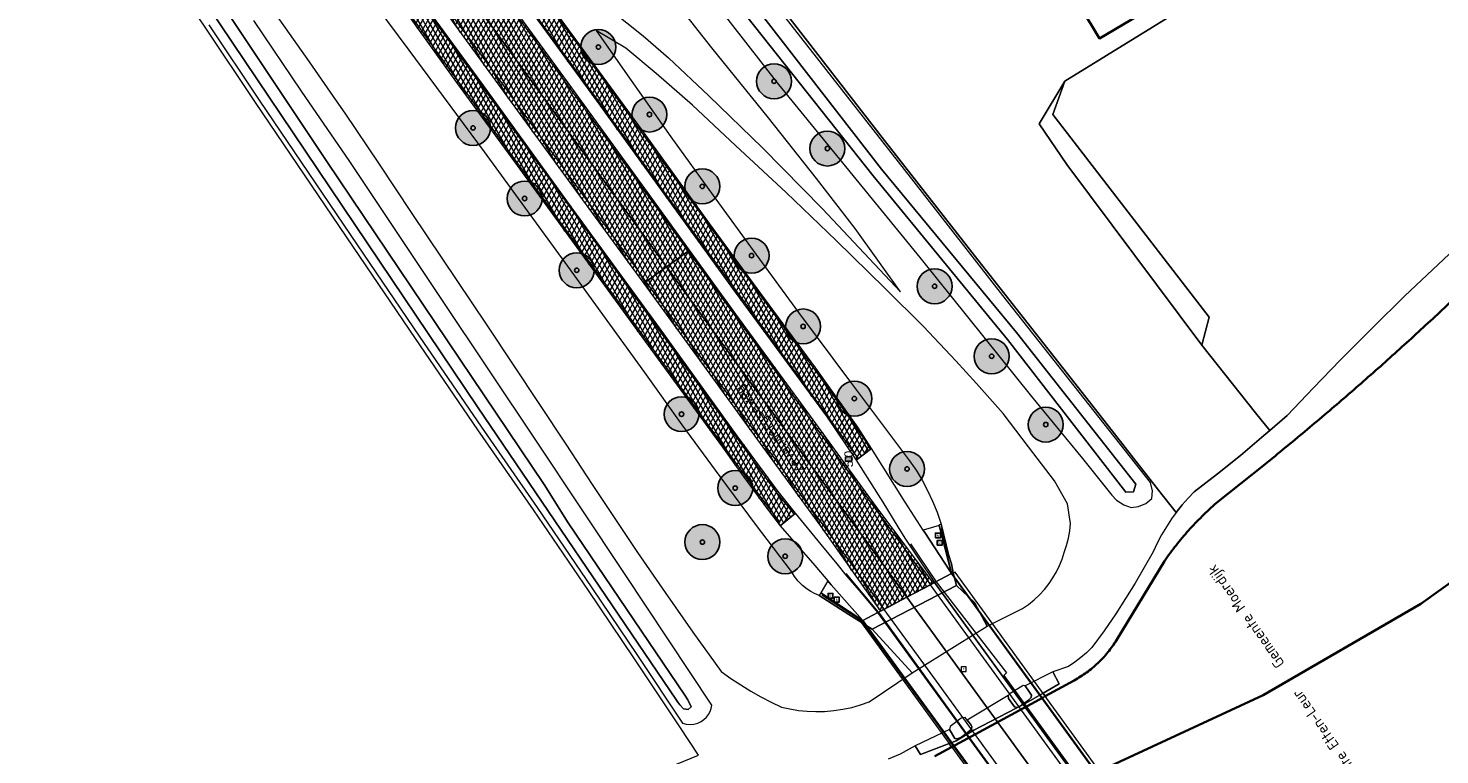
# Model space of a CAD drawing. Header units: metres. Extents: x 101608 to 104514, y 400798 to 405846.
# Tile 77 of 112: x 102710 to 102871, y 404317 to 404400. Entities that reach past the tile are written whole.
import ezdxf
from ezdxf.enums import TextEntityAlignment as Align

# ---------------------------------------------------------------- set-up
doc = ezdxf.new("R2010")
doc.units = ezdxf.units.M
for name, color, linetype, lineweight in [('B-WE-GK-BESCHOEIING-G', 130, 'GK-BESCHOEIING', 35), ('B-WE-GR-BOOM-A', 63, 'Continuous', 25), ('B-WE-GR-BOOM-S', 90, 'Continuous', 25), ('B-WE-GR-BOUWLAND-GV', 80, 'Continuous', 13), ('B-WE-GR-GRAS-GV', 60, 'Continuous', 13), ('B-WE-GR-HOUTWAL-GV', 40, 'Continuous', 13), ('B-WE-GW-TALUD_KRUIN-G', 90, 'Continuous', 18), ('B-WE-IE-MEUBILAIR_WEGMEUBILAIR-G', 7, 'Continuous', 18), ('B-WE-IE-MEUBILAIR_WEGMEUBILAIR_PAAL-S', 7, 'Continuous', 25), ('B-WE-IE-TERREINAFSCHEIDING_KUNSTMATIG_HEKWERK-G', 20, 'IE-TERREINAFSCHEIDING-KUNSTMATIG', 18), ('B-WE-KW-KUNSTWERK_DEK-GV', 170, 'Continuous', 18), ('B-WE-KW-KUNSTWERK_LANDHOOFD-GV', 170, 'Continuous', 18), ('B-WE-KW-KUNSTWERK_PIJLER-GV', 170, 'Continuous', 18), ('B-WE-OG-BEBOUWING-GV', 7, 'Continuous', 35), ('B-WE-OG-TERREIN_ERF-GV', 7, 'Continuous', 18), ('B-WE-OG-TOPOGRAFIE-T18', 7, 'Continuous', 18), ('B-WE-OG-TOPOGRAFIE_GG-T18', 7, 'Continuous', 18), ('B-WE-OG-WATER-GV', 130, 'Continuous', 18), ('B-WE-OG-WATER_SLOOT-GV', 120, 'Continuous', 18), ('B-WE-RI-GWA_KOLK-S', 30, 'Continuous', 25), ('B-WE-RI-GWA_RIOOLPUT-S', 30, 'Continuous', 25), ('B-WE-VH-GESLOTENVERHARDING_ASFALT-A-500', 12, 'Continuous', 18), ('B-WE-VH-KANTVERHARDING-G', 60, 'Continuous', 18), ('B-WE-VH-VERHARDING_ASFALT-GV', 252, 'Continuous', 18), ('B-WE-VH-VERHARDING_BETON-GV', 252, 'Continuous', 18), ('B-WE-VH-VERHARDING_BETONSTRAATSTEEN-GV', 252, 'Continuous', 18), ('B-WE-VH-VERHARDING_STRAATBAKSTEEN-GV', 252, 'Continuous', 18), ('B-WE-VH-VERHARDING_TEGEL-GV', 252, 'Continuous', 18), ('B-WE-VW-MARKERING_PICTOGRAM-G', 7, 'Continuous', 18), ('N-WE-KG-GRENS_GEMEENTE-G', 150, 'KG-GEMEENTE', 35)]:
    doc.layers.add(name, color=color, linetype=linetype, lineweight=lineweight)
doc.layers.add('Label_Puntobject', color=255, linetype='Continuous')
doc.styles.add('NLCS-ISO', font='NLCS-ISO.ttf')
doc.styles.add('NLCS-ISO-ANNOTATIVE-T25', font='NLCS-ISO.ttf', dxfattribs={"height": 2.5})
doc.linetypes.add('GK-BESCHOEIING', pattern='A,30,-5,[1,NLCS.SHX,S=1,R=0,X=0,Y=0],-5', length=40)
doc.linetypes.add('IE-TERREINAFSCHEIDING-KUNSTMATIG', pattern='A,4,[82,NLCS.SHX,S=0.75,R=90,X=0,Y=0],4,-2', length=10)
doc.linetypes.add('KG-GEMEENTE', pattern='A,1,-2.25,[5,NLCS.SHX,S=1,R=0,X=0,Y=0],-2.25', length=5.5)
pattern_1 = [(60, (0, 0), (-0.4330127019, 0.25), []), (120, (0, 0), (-0.4330127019, -0.25), [])]

# ---------------------------------------------------------------- blocks, each defined once
blk = doc.blocks.new('SIE-WEG_PAAL_HECTOMETERPAAL-SO')
at = {"color": 0, "linetype": 'ByBlock', "lineweight": -2}
blk.add_lwpolyline([(-1.44375, -0.94375), (1.44375, -0.94375), (1.44375, 0.94375), (-1.44375, 0.94375)], close=True, dxfattribs=at)
at = {"color": 0, "linetype": 'ByBlock', "lineweight": -2, "style": 'NLCS-ISO'}
blk.add_text('hm', height=1.5, dxfattribs=at).set_placement((0, 0), align=Align.MIDDLE_CENTER)
at = {"style": 'NLCS-ISO'}
blk.add_attdef('WAARDE', (2.13125, -1.69375), '', height=1.5, dxfattribs=at)
blk = doc.blocks.new('SRI-PUT_INSPECTIEPUT_RIOOLPUT-SO')
at = {"color": 0, "linetype": 'ByBlock', "lineweight": 18}
blk.add_lwpolyline([(-1.12, -1.12), (1.12, -1.12), (1.12, 1.12), (-1.12, 1.12)], close=True, dxfattribs=at)
at = {"color": 0, "linetype": 'ByBlock', "lineweight": 18, "style": 'NLCS-ISO'}
blk.add_text('r', height=1.5, dxfattribs=at).set_placement((0, 0.28), align=Align.MIDDLE_CENTER)
blk = doc.blocks.new('SRI-KOLK-SO')
at = {"color": 0, "linetype": 'ByBlock', "lineweight": -2}
blk.add_lwpolyline([(-1.125, -1.125), (1.125, -1.125), (1.125, 1.125), (-1.125, 1.125)], close=True, dxfattribs=at)
at = {"color": 0, "linetype": 'ByBlock', "lineweight": -2, "style": 'NLCS-ISO'}
blk.add_text('k', height=1.5, dxfattribs=at).set_placement((0, 0), align=Align.MIDDLE_CENTER)
blk = doc.blocks.new('SGR-BOOM_01-SO')
at = {"layer": 'B-WE-GR-BOOM-A'}
h = blk.add_hatch(color=256, dxfattribs=at)
h.dxf.hatch_style = 1
edge = h.paths.add_edge_path()
edge.add_arc((0, 0), 2, 0, 360)
at = {"color": 0, "linetype": 'ByBlock', "lineweight": -2}
for radius in [2, 0.25]:
    blk.add_circle((0, 0), radius, dxfattribs=at)

msp = doc.modelspace()

# ---------------------------------------------------------------- hatches: boundary and pattern name
at = {"layer": 'B-WE-VH-GESLOTENVERHARDING_ASFALT-A-500'}
h = msp.add_hatch(dxfattribs=at)
h.set_pattern_fill('AVH-ASFALT-SOD', color=256, scale=0.5, pattern_type=2)
h.set_pattern_definition(pattern_1)
h.paths.add_polyline_path([(102746.876, 404433.209), (102746.692, 404433.074), (102745.156, 404431.947), (102745.016, 404431.845), (102748.191, 404427.445), (102757.045, 404415.337), (102766.857, 404401.964), (102774.575, 404391.346), (102782.366, 404380.595), (102790.485, 404369.409), (102800.988, 404355.115), (102804.337, 404350.192), (102806.079, 404351.528), (102804.526, 404353.964), (102799.72, 404360.727), (102793.842, 404368.671), (102787.559, 404377.267), (102779.777, 404388.036), (102769.865, 404401.568), (102764.442, 404409.004), (102756.674, 404419.662), (102749.831, 404429.129)])
h = msp.add_hatch(dxfattribs=at)
h.set_pattern_fill('AVH-ASFALT-SOD', color=256, scale=0.5, pattern_type=2)
h.set_pattern_definition(pattern_1)
h.paths.add_polyline_path([(102743.915, 404431.038), (102743.738, 404430.908), (102741.293, 404429.116), (102744.257, 404425.073), (102749.431, 404417.914), (102754.479, 404410.978), (102758.96, 404404.877), (102764.024, 404397.902), (102769.3, 404390.68), (102774.77, 404383.076), (102780.742, 404374.936), (102782.643, 404372.31), (102785.1, 404374.092), (102785.262, 404374.21), (102780.163, 404381.253), (102771.795, 404392.764), (102767.299, 404398.942), (102754.906, 404415.92)])
h = msp.add_hatch(dxfattribs=at)
h.set_pattern_fill('AVH-ASFALT-SOD', color=256, scale=0.5, pattern_type=2)
h.set_pattern_definition(pattern_1)
h.paths.add_polyline_path([(102741.293, 404429.116), (102738.933, 404427.386), (102738.677, 404427.198), (102738.768, 404427.073), (102757.821, 404400.79), (102767.241, 404387.878), (102775.629, 404376.428), (102780.022, 404370.409), (102780.278, 404370.594), (102782.643, 404372.31), (102780.742, 404374.936), (102774.77, 404383.076), (102769.3, 404390.68), (102764.024, 404397.902), (102758.96, 404404.877), (102754.479, 404410.978), (102749.431, 404417.914), (102744.257, 404425.073)])
h = msp.add_hatch(dxfattribs=at)
h.set_pattern_fill('AVH-ASFALT-SOD', color=256, scale=0.5, pattern_type=2)
h.set_pattern_definition(pattern_1)
h.paths.add_polyline_path([(102737.501, 404426.337), (102737.324, 404426.206), (102735.834, 404425.114), (102735.655, 404424.983), (102741.026, 404417.576), (102746.521, 404410.007), (102753.073, 404401.076), (102758.633, 404393.367), (102765.255, 404384.322), (102770.848, 404376.613), (102780.111, 404363.879), (102789.028, 404351.683), (102791.409, 404348.365), (102794.285, 404344.436), (102795.643, 404342.673), (102797.388, 404344.125), (102795.402, 404346.599), (102790.717, 404352.983), (102781.826, 404365.325), (102772.028, 404378.746), (102761.703, 404393.032), (102755.155, 404401.988), (102747.325, 404412.733)])
h = msp.add_hatch(dxfattribs=at)
h.set_pattern_fill('AVH-ASFALT-SOD', color=256, scale=0.5, pattern_type=2)
h.set_pattern_definition(pattern_1)
h.paths.add_polyline_path([(102785.262, 404374.21), (102785.1, 404374.092), (102782.643, 404372.31), (102786.496, 404366.991), (102791.504, 404360.078), (102795.694, 404354.361), (102800.387, 404347.891), (102805.404, 404341.04), (102810.126, 404334.523), (102812.806, 404335.942), (102813.161, 404336.129), (102806.6, 404344.914), (102798.799, 404355.657), (102790.559, 404366.895)])
h = msp.add_hatch(dxfattribs=at)
h.set_pattern_fill('AVH-ASFALT-SOD', color=256, scale=0.5, pattern_type=2)
h.set_pattern_definition(pattern_1)
h.paths.add_polyline_path([(102782.643, 404372.31), (102780.278, 404370.594), (102780.022, 404370.409), (102787.891, 404359.626), (102793.655, 404351.681), (102800.262, 404342.618), (102807.102, 404332.922), (102807.495, 404333.13), (102810.126, 404334.523), (102805.404, 404341.04), (102800.387, 404347.891), (102795.694, 404354.361), (102791.504, 404360.078), (102786.496, 404366.991)])

# ---------------------------------------------------------------- linework, layer by layer
at = {"layer": 'B-WE-GK-BESCHOEIING-G'}
for points in [[(102871.058, 404367.121, 0.00195), (102873.2, 404369.139)], [(102868.9, 404365.12, 0.0017442), (102871.058, 404367.121)], [(102866.726, 404363.137, 0.0020833), (102868.9, 404365.12)], [(102864.536, 404361.17, 0.0020687), (102866.726, 404363.137)], [(102862.331, 404359.222, 0.002144), (102864.536, 404361.17)], [(102860.111, 404357.29, 0.0019841), (102862.331, 404359.222)], [(102857.875, 404355.377, 0.0018075), (102860.111, 404357.29)], [(102855.624, 404353.481, 0.0018601), (102857.875, 404355.377)], [(102853.358, 404351.604, 0.001922), (102855.624, 404353.481)], [(102851.078, 404349.745, 0.0020792), (102853.358, 404351.604)], [(102843.877, 404343.785, -0.0152034), (102845.51, 404345.31)], [(102842.337, 404342.165, -0.0145637), (102843.877, 404343.785)], [(102840.897, 404340.456, -0.0149519), (102842.337, 404342.165)], [(102839.561, 404338.664, -0.015391), (102840.897, 404340.456)], [(102833.108, 404328.245, 0.0327999), (102834.075, 404329.623)], [(102830.676, 404325.925, 0.0324517), (102831.969, 404327.005)], [(102831.969, 404327.005, 0.0332009), (102833.108, 404328.245)], [(102829.253, 404325.025, 0.0322964), (102830.676, 404325.925)]]:
    msp.add_lwpolyline(points, format="xyb", dxfattribs=at)
at = {"layer": 'B-WE-GK-BESCHOEIING-G', "flags": 128}
for points in [[(102845.51, 404345.31), (102851.078, 404349.745)], [(102834.075, 404329.623), (102839.561, 404338.664)], [(102825.936, 404323.21), (102829.253, 404325.025)], [(102825.701, 404323.082), (102815.234, 404317.405)], [(102815.234, 404317.405), (102813.32, 404316.37)]]:
    msp.add_lwpolyline(points, dxfattribs=at)
at = {"layer": 'B-WE-GR-BOUWLAND-GV', "flags": 128}
for points in [[(102753.942, 404364.106), (102746.833, 404374.546), (102735.64, 404391.072), (102729.867, 404399.682), (102724.078, 404408.28), (102712.967, 404424.68), (102707.083, 404433.498), (102701.175, 404442.297), (102694.726, 404451.841), (102688.249, 404461.367), (102681.439, 404471.298), (102674.358, 404481.703), (102665.639, 404494.307), (102652.892, 404513.029), (102649.049, 404518.823), (102646.966, 404521.783), (102644.887, 404524.403), (102643.127, 404526.774), (102641.982, 404528.327), (102620.352, 404560.425)], [(102673.915, 404262.859), (102695.639, 404271.883), (102703.186, 404275.018), (102719.191, 404282.953), (102738.675, 404293.174), (102758.05, 404303.337), (102773.132, 404311.08), (102775.567, 404312.079), (102786.3, 404316.483), (102784.154, 404319.702), (102778.892, 404327.597), (102773.695, 404335.306), (102767.413, 404344.513), (102761.071, 404353.682), (102753.942, 404364.106)]]:
    msp.add_lwpolyline(points, dxfattribs=at)
at = {"layer": 'B-WE-GR-GRAS-GV', "flags": 128}
msp.add_lwpolyline([(102887.358, 404429.981), (102828.179, 404393.509), (102826.808, 404389.706), (102844.686, 404366.553), (102843.863, 404363.359), (102850.002, 404355.612), (102851.607, 404353.587), (102853.592, 404355.324), (102856.627, 404358.482), (102859.683, 404361.618), (102863.35, 404365.324), (102867.047, 404368.999), (102870.878, 404372.559), (102874.68, 404376.151)], dxfattribs=at)
at = {"layer": 'B-WE-GR-HOUTWAL-GV', "flags": 128}
msp.add_lwpolyline([(102844.686, 404366.553), (102826.808, 404389.706), (102828.179, 404393.509), (102825.228, 404388.657), (102828.425, 404384.009), (102843.863, 404363.359)], close=True, dxfattribs=at)
at = {"layer": 'B-WE-GW-TALUD_KRUIN-G', "flags": 128}
for points in [[(102737.66, 404401.584), (102741.776, 404395.743), (102744.855, 404391.287), (102745.838, 404389.864), (102749.706, 404384.157), (102753.523, 404378.416), (102762.1, 404365.616), (102771.115, 404352.024), (102774.123, 404347.421), (102776.557, 404343.753), (102779.328, 404339.651), (102782.467, 404335.087), (102785.647, 404330.552), (102788.867, 404326.045), (102789.975, 404325.253), (102791.111, 404324.501), (102792.274, 404323.79), (102793.421, 404323.143), (102794.59, 404322.537), (102795.78, 404321.972), (102796.751, 404321.753), (102797.733, 404321.594), (102798.724, 404321.495), (102799.718, 404321.456), (102800.713, 404321.478), (102801.755, 404321.566), (102802.788, 404321.721), (102803.81, 404321.941), (102804.816, 404322.226), (102805.801, 404322.575), (102810.705, 404325.891), (102806.158, 404330.881), (102804.716, 404331.786), (102803.496, 404332.547), (102800.107, 404334.735), (102799.547, 404334.95), (102799.119, 404335.179), (102798.712, 404335.444), (102798.18, 404335.871), (102797.701, 404336.356), (102797.282, 404336.895), (102796.929, 404337.478), (102792.822, 404342.889), (102788.761, 404348.335), (102784.425, 404354.256), (102780.143, 404360.217), (102771.33, 404372.358), (102761.825, 404385.458), (102753.214, 404397.063), (102743.214, 404410.511)], [(102776.214, 404401.685), (102779.958, 404398.709), (102782.86, 404396.198), (102787.488, 404391.862), (102793.616, 404385.892), (102800.487, 404378.921), (102809.388, 404369.46), (102804.218, 404376.699), (102799.768, 404382.388), (102794.297, 404389.321), (102787.81, 404397.346), (102780.056, 404407.247)], [(102843.863, 404363.359), (102844.686, 404366.553), (102826.808, 404389.706), (102828.179, 404393.509)]]:
    msp.add_lwpolyline(points, dxfattribs=at)
msp.add_lwpolyline([(102774.594, 404399.303), (102777.855, 404394.636), (102783.133, 404387.177), (102787.971, 404380.457), (102792.841, 404373.761), (102797.742, 404367.088), (102803.653, 404359.127), (102809.608, 404351.2), (102810.417, 404350.139), (102811.169, 404349.037), (102811.861, 404347.897), (102812.492, 404346.722), (102813.06, 404345.515), (102813.573, 404344.253), (102814.051, 404342.868), (102814.889, 404339.424), (102815.207, 404338.351), (102815.394, 404337.325), (102815.807, 404335.869), (102817.859, 404333.928), (102819.297, 404331.21), (102823.324, 404333.234), (102824.017, 404333.709), (102824.673, 404334.235), (102825.286, 404334.808), (102825.855, 404335.427), (102826.375, 404336.087), (102826.821, 404336.747), (102827.218, 404337.438), (102827.565, 404338.156), (102827.859, 404338.896), (102828.1, 404339.656), (102828.369, 404340.457), (102828.582, 404341.274), (102828.737, 404342.104), (102828.833, 404342.943), (102828.471, 404345.21), (102826.983, 404347.842), (102824.045, 404351.712), (102821.113, 404355.527), (102818.071, 404358.98), (102815.717, 404361.536), (102812.006, 404365.479), (102807.587, 404369.877), (102802.04, 404375.327), (102796.3, 404380.814), (102790.511, 404386.166), (102785.586, 404390.778), (102781.454, 404394.388), (102777.997, 404397.291)], close=True, dxfattribs=at)
at = {"layer": 'B-WE-IE-MEUBILAIR_WEGMEUBILAIR-G', "flags": 128}
for points in [[(102815.259, 404337.279), (102814.048, 404342.394)], [(102810.528, 404340.629), (102813.464, 404336.29)], [(102806.886, 404332.807), (102803.185, 404337.224)], [(102853.345, 404284.971), (102843.864, 404297.954), (102833.508, 404312.184), (102822.176, 404327.774), (102815.259, 404337.279)], [(102813.464, 404336.29), (102821.5, 404325.892), (102821.189, 404325.59), (102830.632, 404312.613), (102839.976, 404299.693), (102851.465, 404283.974)], [(102800.383, 404334.786), (102804.918, 404331.869)], [(102804.918, 404331.869), (102813.802, 404319.733), (102825.111, 404304.195), (102836.338, 404288.727), (102843.087, 404279.444)], [(102806.886, 404332.807), (102816.634, 404319.322), (102827.925, 404303.806), (102844.898, 404280.509)]]:
    msp.add_lwpolyline(points, dxfattribs=at)
at = {"layer": 'B-WE-IE-TERREINAFSCHEIDING_KUNSTMATIG_HEKWERK-G', "flags": 128}
msp.add_lwpolyline([(102840.91, 404344.205), (102838.889, 404346.764), (102830.992, 404356.858), (102818.227, 404373.103), (102812.905, 404379.938), (102807.561, 404386.755), (102795.851, 404401.845), (102791.447, 404407.586), (102783.824, 404417.14), (102772.962, 404430.965), (102767.501, 404437.972), (102762.929, 404443.747), (102757.281, 404451.019), (102751.705, 404458.407)], dxfattribs=at)
at = {"layer": 'B-WE-KW-KUNSTWERK_DEK-GV', "flags": 128}
msp.add_lwpolyline([(102815.65, 404337.381), (102815.228, 404337.224), (102813.286, 404336.196), (102806.807, 404332.766), (102805.084, 404331.853), (102804.807, 404331.738), (102842.927, 404279.327), (102843.15, 404279.587), (102844.837, 404280.477), (102851.312, 404283.894), (102853.29, 404284.937), (102853.536, 404285.185)], close=True, dxfattribs=at)
at = {"layer": 'B-WE-KW-KUNSTWERK_LANDHOOFD-GV', "flags": 128}
msp.add_lwpolyline([(102814.889, 404339.424), (102814.051, 404342.868), (102813.772, 404342.812), (102813.792, 404342.737), (102815.228, 404337.224), (102813.286, 404336.196), (102813.161, 404336.129), (102812.806, 404335.942), (102810.126, 404334.523), (102807.495, 404333.13), (102807.102, 404332.922), (102806.807, 404332.766), (102805.084, 404331.853), (102800.296, 404335.023), (102800.107, 404334.735), (102803.496, 404332.547), (102804.716, 404331.786), (102806.158, 404330.881), (102815.807, 404335.869), (102815.394, 404337.325), (102815.207, 404338.351)], close=True, dxfattribs=at)
at = {"layer": 'B-WE-KW-KUNSTWERK_PIJLER-GV', "flags": 128}
for points in [[(102823.647, 404324.386), (102823.43, 404324.43), (102823.292, 404324.359), (102821.917, 404323.538), (102821.719, 404323.305), (102821.735, 404322.937), (102822.412, 404321.993), (102822.713, 404321.914), (102823.179, 404322.149), (102824.029, 404322.765), (102824.323, 404323.056), (102824.378, 404323.321), (102824.126, 404323.688)], [(102817.01, 404320.495), (102816.784, 404320.78), (102816.328, 404320.687), (102815.05, 404319.762), (102814.991, 404319.4), (102815.587, 404318.387), (102815.91, 404318.328), (102816.395, 404318.573), (102817.214, 404319.17), (102817.505, 404319.44), (102817.565, 404319.74), (102817.452, 404319.901), (102817.244, 404320.198)]]:
    msp.add_lwpolyline(points, close=True, dxfattribs=at)
at = {"layer": 'B-WE-OG-BEBOUWING-GV', "flags": 128}
msp.add_lwpolyline([(102838.646, 404411.675), (102828.009, 404405.342), (102832.137, 404398.408), (102842.774, 404404.741)], close=True, dxfattribs=at)
at = {"layer": 'B-WE-OG-TERREIN_ERF-GV', "flags": 128}
msp.add_lwpolyline([(102795.851, 404401.845), (102807.561, 404386.755), (102812.905, 404379.938), (102818.227, 404373.103), (102830.992, 404356.858), (102838.889, 404346.764), (102840.91, 404344.205), (102841.615, 404345.089), (102842.282, 404345.843), (102842.983, 404346.564), (102845.639, 404348.63), (102848.255, 404350.746), (102850.946, 404353.009), (102851.607, 404353.587), (102850.002, 404355.612), (102843.863, 404363.359), (102828.425, 404384.009), (102825.228, 404388.657), (102828.179, 404393.509), (102887.358, 404429.981)], dxfattribs=at)
msp.add_lwpolyline([(102838.646, 404411.675), (102842.774, 404404.741), (102832.137, 404398.408), (102828.009, 404405.342)], close=True, dxfattribs=at)
at = {"layer": 'B-WE-OG-WATER-GV'}
for points in [[(102873.2, 404369.139, -0.00195), (102871.058, 404367.121)], [(102871.058, 404367.121, -0.0017442), (102868.9, 404365.12)], [(102868.9, 404365.12, -0.0020833), (102866.726, 404363.137)], [(102866.726, 404363.137, -0.0020687), (102864.536, 404361.17)], [(102864.536, 404361.17, -0.002144), (102862.331, 404359.222)], [(102862.331, 404359.222, -0.0019841), (102860.111, 404357.29)], [(102860.111, 404357.29, -0.0021748), (102857.875, 404355.377)], [(102857.875, 404355.377, -0.0018601), (102855.624, 404353.481)], [(102855.624, 404353.481, -0.0021758), (102853.358, 404351.604)], [(102853.358, 404351.604, -0.0020792), (102851.078, 404349.745)], [(102845.51, 404345.31, 0.0152034), (102843.877, 404343.785)], [(102843.877, 404343.785, 0.0145637), (102842.337, 404342.165)], [(102842.337, 404342.165, 0.0149519), (102840.897, 404340.456)], [(102840.897, 404340.456, 0.015391), (102839.561, 404338.664)], [(102834.075, 404329.623, -0.0327999), (102833.108, 404328.245)], [(102831.969, 404327.005, -0.0324517), (102830.676, 404325.925)], [(102833.108, 404328.245, -0.0332009), (102831.969, 404327.005)], [(102830.676, 404325.925, -0.0322964), (102829.253, 404325.025)]]:
    msp.add_lwpolyline(points, format="xyb", dxfattribs=at)
at = {"layer": 'B-WE-OG-WATER-GV', "flags": 128}
for points in [[(102851.078, 404349.745), (102845.51, 404345.31)], [(102839.561, 404338.664), (102834.075, 404329.623)], [(102829.253, 404325.025), (102825.936, 404323.21), (102825.701, 404323.082), (102815.234, 404317.405), (102813.32, 404316.37)]]:
    msp.add_lwpolyline(points, dxfattribs=at)
at = {"layer": 'B-WE-OG-WATER_SLOOT-GV', "flags": 128}
for points in [[(102676.229, 404548.356), (102674.492, 404549.023), (102673.451, 404548.379), (102672.771, 404549.475), (102673.859, 404550.122), (102674.013, 404549.864), (102674.45, 404550.718), (102675.457, 404551.518), (102677.228, 404552.342), (102678.663, 404550.236), (102678.128, 404549.302), (102678.15, 404548.171), (102704.964, 404514.843), (102757.099, 404448.085), (102807.235, 404383.483), (102822.646, 404364.806), (102836.319, 404347.447), (102836.02, 404346.56), (102835.143, 404346.55), (102821.615, 404363.981), (102806.263, 404382.697), (102755.479, 404446.776), (102703.002, 404513.263)], [(102674.45, 404550.718), (102674.013, 404549.864), (102673.187, 404549.373), (102673.548, 404548.791), (102674.334, 404549.278), (102674.492, 404549.023), (102676.229, 404548.356), (102703.002, 404513.263), (102755.479, 404446.776), (102806.263, 404382.697), (102821.615, 404363.981), (102835.143, 404346.55), (102836.02, 404346.56), (102836.319, 404347.447), (102822.646, 404364.806), (102807.235, 404383.483), (102757.099, 404448.085), (102704.964, 404514.843), (102678.15, 404548.171), (102678.128, 404549.302), (102678.663, 404550.236), (102677.228, 404552.342), (102675.457, 404551.518)], [(102811.079, 404317.529), (102811.69, 404316.56), (102814.944, 404317.801), (102815.756, 404318.111), (102817.792, 404319.349), (102822.628, 404321.849), (102823.707, 404322.41), (102825.689, 404323.55), (102827.542, 404324.615), (102826.809, 404325.985), (102823.647, 404324.386), (102824.126, 404323.688), (102824.378, 404323.321), (102824.323, 404323.056), (102824.029, 404322.765), (102823.179, 404322.149), (102822.713, 404321.914), (102822.412, 404321.993), (102821.735, 404322.937), (102821.719, 404323.305), (102817.01, 404320.495), (102817.244, 404320.198), (102817.452, 404319.901), (102817.565, 404319.74), (102817.505, 404319.44), (102817.214, 404319.17), (102816.395, 404318.573), (102815.91, 404318.328), (102815.587, 404318.387), (102814.991, 404319.4)], [(102825.701, 404323.082), (102825.936, 404323.21), (102825.689, 404323.55), (102823.707, 404322.41), (102822.628, 404321.849), (102817.792, 404319.349), (102815.756, 404318.111), (102814.944, 404317.801), (102815.234, 404317.405)]]:
    msp.add_lwpolyline(points, close=True, dxfattribs=at)
for points in [[(102662.032, 404506.081), (102678.197, 404481.674), (102701.067, 404447.896), (102720.177, 404419.764), (102743.787, 404384.358), (102768.651, 404347.405), (102771.403, 404343.039), (102784.733, 404323.322), (102785.072, 404322.791), (102785.463, 404321.992), (102785.118, 404321.712), (102784.579, 404321.755), (102784.162, 404322.211), (102783.907, 404322.528), (102783.761, 404322.755), (102761.034, 404356.278), (102730.139, 404402.178), (102700.972, 404445.196), (102670.504, 404490.197)], [(102670.504, 404490.197), (102700.972, 404445.196), (102730.139, 404402.178), (102761.034, 404356.278), (102783.761, 404322.755), (102783.907, 404322.528), (102784.162, 404322.211), (102784.579, 404321.755), (102785.118, 404321.712), (102785.463, 404321.992), (102785.072, 404322.791), (102784.733, 404323.322), (102771.403, 404343.039), (102768.651, 404347.405), (102743.787, 404384.358), (102720.177, 404419.764), (102701.067, 404447.896), (102678.197, 404481.674), (102662.032, 404506.081)], [(102774.817, 404419.612), (102795.42, 404393.149), (102811.617, 404373.354), (102824.36, 404357.465), (102830.185, 404350.403), (102833.544, 404346.2), (102834.103, 404345.635), (102834.939, 404345.085), (102835.785, 404344.771), (102836.599, 404344.894), (102837.438, 404345.262), (102838.13, 404345.808), (102838.225, 404346.684), (102837.964, 404347.631), (102821.1, 404369.012), (102810.95, 404382.007), (102779.241, 404422.52)], [(102730.282, 404399.961), (102736.055, 404391.351), (102747.247, 404374.827), (102754.355, 404364.388), (102761.483, 404353.965), (102767.825, 404344.796), (102774.109, 404335.587), (102779.307, 404327.875), (102784.465, 404320.137), (102784.892, 404320.024), (102785.333, 404319.988), (102785.773, 404320.029), (102786.199, 404320.146), (102786.598, 404320.335), (102786.914, 404320.554), (102787.194, 404320.819), (102787.429, 404321.123), (102787.616, 404321.46), (102787.75, 404321.821), (102787.827, 404322.198), (102777.82, 404337.251), (102767.772, 404352.37), (102756.954, 404368.576), (102746.4, 404384.337), (102740.879, 404392.371), (102735.42, 404400.447)], [(102874.68, 404376.151), (102870.878, 404372.559), (102867.047, 404368.999), (102863.35, 404365.324), (102859.683, 404361.618), (102856.627, 404358.482), (102853.592, 404355.324), (102851.607, 404353.587), (102850.946, 404353.009), (102848.255, 404350.746), (102845.639, 404348.63), (102842.983, 404346.564), (102842.282, 404345.843), (102841.615, 404345.089), (102840.91, 404344.205), (102840.389, 404343.495), (102839.792, 404342.593), (102839.241, 404341.663), (102838.737, 404340.707), (102838.281, 404339.727), (102837.271, 404337.919), (102836.221, 404336.134), (102835.131, 404334.373), (102834.001, 404332.638), (102832.667, 404330.693), (102831.283, 404328.784), (102830.663, 404328.185), (102830.007, 404327.624), (102829.319, 404327.104), (102828.6, 404326.627), (102826.809, 404325.985), (102827.542, 404324.615), (102825.689, 404323.55), (102825.936, 404323.21), (102829.253, 404325.025)], [(102845.51, 404345.31), (102851.078, 404349.745)], [(102834.075, 404329.623), (102839.561, 404338.664)], [(102813.32, 404316.37), (102815.234, 404317.405), (102814.944, 404317.801), (102811.69, 404316.56), (102811.079, 404317.529), (102809.344, 404316.583), (102807.961, 404316.036)]]:
    msp.add_lwpolyline(points, dxfattribs=at)
at = {"layer": 'B-WE-OG-WATER_SLOOT-GV'}
for points in [[(102871.058, 404367.121, 0.00195), (102873.2, 404369.139)], [(102868.9, 404365.12, 0.0017442), (102871.058, 404367.121)], [(102866.726, 404363.137, 0.0020833), (102868.9, 404365.12)], [(102864.536, 404361.17, 0.0020687), (102866.726, 404363.137)], [(102862.331, 404359.222, 0.002144), (102864.536, 404361.17)], [(102860.111, 404357.29, 0.0019841), (102862.331, 404359.222)], [(102857.875, 404355.377, 0.0021748), (102860.111, 404357.29)], [(102855.624, 404353.481, 0.0018601), (102857.875, 404355.377)], [(102853.358, 404351.604, 0.0021758), (102855.624, 404353.481)], [(102851.078, 404349.745, 0.0020792), (102853.358, 404351.604)], [(102843.877, 404343.785, -0.0152034), (102845.51, 404345.31)], [(102842.337, 404342.165, -0.0145637), (102843.877, 404343.785)], [(102840.897, 404340.456, -0.0149519), (102842.337, 404342.165)], [(102839.561, 404338.664, -0.015391), (102840.897, 404340.456)], [(102833.108, 404328.245, 0.0327999), (102834.075, 404329.623)], [(102830.676, 404325.925, 0.0324517), (102831.969, 404327.005)], [(102831.969, 404327.005, 0.0332009), (102833.108, 404328.245)], [(102829.253, 404325.025, 0.0322964), (102830.676, 404325.925)]]:
    msp.add_lwpolyline(points, format="xyb", dxfattribs=at)
at = {"layer": 'B-WE-VH-KANTVERHARDING-G', "flags": 128}
for points in [[(102746.876, 404433.209), (102746.692, 404433.074), (102745.156, 404431.947), (102745.016, 404431.845), (102748.191, 404427.445), (102757.045, 404415.337), (102766.857, 404401.964), (102774.575, 404391.346), (102782.366, 404380.595), (102790.485, 404369.409), (102800.988, 404355.115), (102804.337, 404350.192), (102806.079, 404351.528), (102804.526, 404353.964), (102799.72, 404360.727), (102793.842, 404368.671), (102787.559, 404377.267), (102779.777, 404388.036), (102769.865, 404401.568), (102764.442, 404409.004), (102756.674, 404419.662), (102749.831, 404429.129)], [(102743.915, 404431.038), (102743.738, 404430.908), (102741.293, 404429.116), (102744.257, 404425.073), (102749.431, 404417.914), (102754.479, 404410.978), (102758.96, 404404.877), (102764.024, 404397.902), (102769.3, 404390.68), (102774.77, 404383.076), (102780.742, 404374.936), (102782.643, 404372.31), (102785.1, 404374.092), (102785.262, 404374.21), (102780.163, 404381.253), (102771.795, 404392.764), (102767.299, 404398.942), (102754.906, 404415.92)], [(102741.293, 404429.116), (102738.933, 404427.386), (102738.677, 404427.198), (102738.768, 404427.073), (102757.821, 404400.79), (102767.241, 404387.878), (102775.629, 404376.428), (102780.022, 404370.409), (102780.278, 404370.594), (102782.643, 404372.31), (102780.742, 404374.936), (102774.77, 404383.076), (102769.3, 404390.68), (102764.024, 404397.902), (102758.96, 404404.877), (102754.479, 404410.978), (102749.431, 404417.914), (102744.257, 404425.073)], [(102737.501, 404426.337), (102737.324, 404426.206), (102735.834, 404425.114), (102735.655, 404424.983), (102741.026, 404417.576), (102746.521, 404410.007), (102753.073, 404401.076), (102758.633, 404393.367), (102765.255, 404384.322), (102770.848, 404376.613), (102780.111, 404363.879), (102789.028, 404351.683), (102791.409, 404348.365), (102794.285, 404344.436), (102795.643, 404342.673), (102797.388, 404344.125), (102795.402, 404346.599), (102790.717, 404352.983), (102781.826, 404365.325), (102772.028, 404378.746), (102761.703, 404393.032), (102755.155, 404401.988), (102747.325, 404412.733)], [(102785.262, 404374.21), (102785.1, 404374.092), (102782.643, 404372.31), (102786.496, 404366.991), (102791.504, 404360.078), (102795.694, 404354.361), (102800.387, 404347.891), (102805.404, 404341.04), (102810.126, 404334.523), (102812.806, 404335.942), (102813.161, 404336.129), (102806.6, 404344.914), (102798.799, 404355.657), (102790.559, 404366.895)], [(102782.643, 404372.31), (102780.278, 404370.594), (102780.022, 404370.409), (102787.891, 404359.626), (102793.655, 404351.681), (102800.262, 404342.618), (102807.102, 404332.922), (102807.495, 404333.13), (102810.126, 404334.523), (102805.404, 404341.04), (102800.387, 404347.891), (102795.694, 404354.361), (102791.504, 404360.078), (102786.496, 404366.991)]]:
    msp.add_lwpolyline(points, close=True, dxfattribs=at)
at = {"layer": 'B-WE-VH-VERHARDING_ASFALT-GV', "flags": 128}
for points in [[(102746.876, 404433.209), (102746.692, 404433.074), (102745.156, 404431.947), (102745.016, 404431.845), (102748.191, 404427.445), (102757.045, 404415.337), (102766.857, 404401.964), (102774.575, 404391.346), (102782.366, 404380.595), (102790.485, 404369.409), (102800.988, 404355.115), (102804.337, 404350.192), (102806.079, 404351.528), (102804.526, 404353.964), (102799.72, 404360.727), (102793.842, 404368.671), (102787.559, 404377.267), (102779.777, 404388.036), (102769.865, 404401.568), (102764.442, 404409.004), (102756.674, 404419.662), (102749.831, 404429.129)], [(102743.915, 404431.038), (102743.738, 404430.908), (102741.293, 404429.116), (102744.257, 404425.073), (102749.431, 404417.914), (102754.479, 404410.978), (102758.96, 404404.877), (102764.024, 404397.902), (102769.3, 404390.68), (102774.77, 404383.076), (102780.742, 404374.936), (102782.643, 404372.31), (102785.1, 404374.092), (102785.262, 404374.21), (102780.163, 404381.253), (102771.795, 404392.764), (102767.299, 404398.942), (102754.906, 404415.92)], [(102741.293, 404429.116), (102738.933, 404427.386), (102738.677, 404427.198), (102738.768, 404427.073), (102757.821, 404400.79), (102767.241, 404387.878), (102775.629, 404376.428), (102780.022, 404370.409), (102780.278, 404370.594), (102782.643, 404372.31), (102780.742, 404374.936), (102774.77, 404383.076), (102769.3, 404390.68), (102764.024, 404397.902), (102758.96, 404404.877), (102754.479, 404410.978), (102749.431, 404417.914), (102744.257, 404425.073)], [(102737.501, 404426.337), (102737.324, 404426.206), (102735.834, 404425.114), (102735.655, 404424.983), (102741.026, 404417.576), (102746.521, 404410.007), (102753.073, 404401.076), (102758.633, 404393.367), (102765.255, 404384.322), (102770.848, 404376.613), (102780.111, 404363.879), (102789.028, 404351.683), (102791.409, 404348.365), (102794.285, 404344.436), (102795.643, 404342.673), (102797.388, 404344.125), (102795.402, 404346.599), (102790.717, 404352.983), (102781.826, 404365.325), (102772.028, 404378.746), (102761.703, 404393.032), (102755.155, 404401.988), (102747.325, 404412.733)], [(102815.228, 404337.224), (102813.286, 404336.196), (102851.312, 404283.894), (102853.29, 404284.937), (102842.917, 404299.063), (102825.465, 404323.116)], [(102813.286, 404336.196), (102810.126, 404334.523), (102848.126, 404282.212), (102851.312, 404283.894)], [(102810.126, 404334.523), (102806.807, 404332.766), (102844.837, 404280.477), (102848.126, 404282.212)], [(102806.807, 404332.766), (102805.084, 404331.853), (102843.15, 404279.587), (102844.837, 404280.477)]]:
    msp.add_lwpolyline(points, close=True, dxfattribs=at)
at = {"layer": 'B-WE-VH-VERHARDING_BETON-GV', "flags": 128}
for points in [[(102785.262, 404374.21), (102785.1, 404374.092), (102782.643, 404372.31), (102786.496, 404366.991), (102791.504, 404360.078), (102795.694, 404354.361), (102800.387, 404347.891), (102805.404, 404341.04), (102810.126, 404334.523), (102812.806, 404335.942), (102813.161, 404336.129), (102806.6, 404344.914), (102798.799, 404355.657), (102790.559, 404366.895)], [(102782.643, 404372.31), (102780.278, 404370.594), (102780.022, 404370.409), (102787.891, 404359.626), (102793.655, 404351.681), (102800.262, 404342.618), (102807.102, 404332.922), (102807.495, 404333.13), (102810.126, 404334.523), (102805.404, 404341.04), (102800.387, 404347.891), (102795.694, 404354.361), (102791.504, 404360.078), (102786.496, 404366.991)], [(102815.228, 404337.224), (102825.465, 404323.116), (102842.917, 404299.063), (102853.29, 404284.937), (102853.536, 404285.185), (102815.65, 404337.381)], [(102805.084, 404331.853), (102804.807, 404331.738), (102842.927, 404279.327), (102843.15, 404279.587)]]:
    msp.add_lwpolyline(points, close=True, dxfattribs=at)
at = {"layer": 'B-WE-VH-VERHARDING_BETONSTRAATSTEEN-GV', "flags": 128}
for points in [[(102813.792, 404342.737), (102811.986, 404342.194), (102812.165, 404341.916), (102815.029, 404337.529), (102815.228, 404337.224)], [(102801.065, 404336.4), (102800.296, 404335.023), (102805.084, 404331.853), (102801.442, 404335.948)]]:
    msp.add_lwpolyline(points, close=True, dxfattribs=at)
at = {"layer": 'B-WE-VH-VERHARDING_STRAATBAKSTEEN-GV', "flags": 128}
msp.add_lwpolyline([(102819.297, 404331.21), (102817.859, 404333.928), (102815.807, 404335.869), (102806.158, 404330.881), (102810.705, 404325.891)], close=True, dxfattribs=at)
at = {"layer": 'B-WE-VH-VERHARDING_TEGEL-GV', "flags": 128}
for points in [[(102806.079, 404351.528), (102804.337, 404350.192), (102807.362, 404345.385), (102809.074, 404342.562), (102809.88, 404341.294), (102811.491, 404338.863), (102813.286, 404336.196), (102815.228, 404337.224), (102815.029, 404337.529), (102812.165, 404341.916), (102811.986, 404342.194), (102809.914, 404345.411)], [(102797.388, 404344.125), (102795.643, 404342.673), (102799.59, 404338.173), (102801.065, 404336.4), (102801.442, 404335.948), (102805.084, 404331.853), (102806.807, 404332.766), (102804.932, 404335.014), (102803.191, 404337.061), (102802.129, 404338.349), (102800.328, 404340.554)]]:
    msp.add_lwpolyline(points, close=True, dxfattribs=at)
at = {"layer": 'B-WE-VW-MARKERING_PICTOGRAM-G', "flags": 128}
for points in [[(102685.956, 404493.631), (102694.948, 404481.269), (102700.87, 404473.131), (102711.424, 404458.644), (102719.263, 404447.839), (102726.377, 404438.017), (102734.359, 404427.15), (102735.834, 404425.114), (102741.211, 404417.7), (102753.264, 404401.128), (102759.265, 404392.856), (102770.968, 404376.735), (102780.217, 404364.022), (102789.149, 404351.79), (102793.291, 404346.08), (102795.595, 404343.057)], [(102804.497, 404350.479), (102801.073, 404355.232), (102796.514, 404361.488), (102790.638, 404369.553), (102782.485, 404380.725), (102774.697, 404391.457), (102766.968, 404402.045), (102757.131, 404415.5), (102748.309, 404427.576), (102745.156, 404431.947), (102740.464, 404438.452), (102732.007, 404450.087), (102721.316, 404464.74), (102711.934, 404477.565), (102702.625, 404490.411)], [(102706.718, 404487.97), (102713.605, 404478.445), (102718.828, 404471.27), (102726.227, 404461.245), (102731.864, 404453.536), (102740.201, 404442.024), (102746.692, 404433.074), (102749.671, 404428.965), (102757.841, 404417.706), (102765.979, 404406.555), (102773.086, 404396.882), (102780.817, 404386.23), (102788.455, 404375.742), (102799.55, 404360.578), (102802.791, 404356.055), (102805.304, 404352.47), (102805.921, 404351.471)], [(102797.206, 404344.102), (102795.224, 404346.532), (102793.119, 404349.405), (102787.965, 404356.512), (102783.464, 404362.768), (102777.963, 404370.347), (102771.521, 404379.225), (102761.464, 404393.062), (102755.023, 404401.9), (102748.208, 404411.232), (102737.324, 404426.206), (102736.85, 404426.858), (102726.968, 404440.466), (102720.032, 404449.988), (102713.785, 404458.61), (102704.806, 404470.956), (102695.076, 404484.213)], [(102743.738, 404430.908), (102745.024, 404429.144), (102749.92, 404422.418), (102754.665, 404415.877), (102760.438, 404407.958), (102765.958, 404400.368), (102771.877, 404392.249), (102776.9, 404385.363), (102782.653, 404377.46), (102785.1, 404374.092)], [(102738.933, 404427.386), (102743.072, 404421.731), (102748.051, 404414.897), (102751.101, 404410.704), (102755.66, 404404.393), (102759.685, 404398.889), (102763.944, 404393.058), (102767.734, 404387.846), (102771.205, 404383.087), (102775.569, 404377.065), (102779.239, 404372.029), (102780.278, 404370.594)], [(102764.024, 404397.902), (102758.96, 404404.877)], [(102769.3, 404390.68), (102764.024, 404397.902)], [(102774.77, 404383.076), (102769.3, 404390.68)], [(102780.742, 404374.936), (102774.77, 404383.076)], [(102782.643, 404372.31), (102780.742, 404374.936)], [(102785.1, 404374.092), (102788.778, 404369.028), (102794.254, 404361.511), (102799.724, 404353.952), (102805.319, 404346.283), (102809.64, 404340.342), (102812.806, 404335.942)], [(102786.496, 404366.991), (102782.643, 404372.31)], [(102780.278, 404370.594), (102783.209, 404366.544), (102786.153, 404362.513), (102789.026, 404358.551), (102792.577, 404353.653), (102795.617, 404349.515), (102798.428, 404345.639), (102800.754, 404342.493), (102804.628, 404337.115), (102807.495, 404333.13)], [(102791.504, 404360.078), (102786.496, 404366.991)], [(102795.694, 404354.361), (102791.504, 404360.078)], [(102800.387, 404347.891), (102795.694, 404354.361)], [(102805.404, 404341.04), (102800.387, 404347.891)], [(102810.126, 404334.523), (102805.404, 404341.04)], [(102850.823, 404283.636), (102812.806, 404335.942)], [(102810.126, 404334.523), (102848.126, 404282.212)], [(102807.495, 404333.13), (102813.473, 404324.946), (102842.083, 404285.478), (102845.5, 404280.827)]]:
    msp.add_lwpolyline(points, dxfattribs=at)
at = {"layer": 'N-WE-KG-GRENS_GEMEENTE-G', "flags": 128}
msp.add_lwpolyline([(103037.399, 404695.767), (103032.097, 404688.242), (103024.919, 404674.691), (103018.448, 404656.908), (103012.898, 404638.232), (103001.909, 404581.539), (102992.163, 404533.414), (102985.277, 404500.512), (102980.815, 404480.159), (102972.407, 404453.179), (102963.93, 404427.37), (102957.532, 404420.505), (102941.873, 404402.708), (102929.719, 404388.481), (102921.035, 404378.316), (102903.127, 404360.054), (102884.892, 404345.254), (102868.884, 404333.764), (102850.844, 404323.319), (102829.749, 404313.543), (102821.117, 404309.728), (102774.361, 404278.601), (102709.921, 404243.166), (102672.512, 404227.334), (102612.461, 404209.415), (102575.29, 404199.412), (102511.636, 404182.284), (102450.369, 404174.043), (102385.985, 404170.901), (102324.798, 404177.315), (102270.512, 404184.577), (102237.945, 404192.108), (102193.056, 404206.274)], dxfattribs=at)

# ---------------------------------------------------------------- block references
at = {"layer": 'B-WE-GR-BOOM-S'}
for p in [(102774.836, 404397.421), (102794.932, 404393.512), (102780.683, 404389.713), (102760.514, 404388.184), (102801.033, 404385.827), (102786.718, 404381.49), (102766.403, 404380.112), (102792.355, 404373.581), (102772.362, 404371.906), (102813.292, 404370.082), (102798.256, 404365.482), (102819.815, 404362.072), (102804.109, 404357.236), (102784.347, 404355.458), (102826.004, 404354.271), (102810.146, 404349.197), (102790.486, 404347.008), (102786.738, 404340.83), (102796.202, 404339.213)]:
    msp.add_blockref('SGR-BOOM_01-SO', p, dxfattribs=at)
at = {"layer": 'B-WE-IE-MEUBILAIR_WEGMEUBILAIR_PAAL-S', "xscale": 0.25, "yscale": 0.25, "zscale": 0.25}
msp.add_blockref('SIE-WEG_PAAL_HECTOMETERPAAL-SO', (102803.461, 404350.333), dxfattribs=at)
at = {"layer": 'B-WE-RI-GWA_KOLK-S', "xscale": 0.25, "yscale": 0.25, "zscale": 0.25}
for p in [(102813.664, 404341.59), (102813.871, 404340.746), (102801.384, 404334.686), (102802.102, 404334.252)]:
    msp.add_blockref('SRI-KOLK-SO', p, dxfattribs=at)
at = {"layer": 'B-WE-RI-GWA_RIOOLPUT-S', "xscale": 0.25, "yscale": 0.25, "zscale": 0.25}
msp.add_blockref('SRI-PUT_INSPECTIEPUT_RIOOLPUT-SO', (102816.604, 404326.303), dxfattribs=at)

# ---------------------------------------------------------------- texts
at = {"layer": 'B-WE-OG-TOPOGRAFIE-T18', "style": 'NLCS-ISO-ANNOTATIVE-T25'}
msp.add_text('Zevenbergseweg', height=1.25, rotation=126.9, dxfattribs=at).set_placement((102794.518, 404353.739), align=Align.MIDDLE)
at = {"layer": 'B-WE-OG-TOPOGRAFIE_GG-T18', "style": 'NLCS-ISO-ANNOTATIVE-T25'}
for s, p in [('Gemeente Moerdijk', (102849.024, 404332.416)), ('Gemeente Etten-Leur', (102859.057, 404317.32))]:
    msp.add_text(s, height=1.25, rotation=125, dxfattribs=at).set_placement(p, align=Align.MIDDLE)
at = {"layer": 'Label_Puntobject', "lineweight": 25}
msp.add_text('5.0', height=1, rotation=90, dxfattribs=at).set_placement((102803.461, 404350.333, 7.837), align=Align.MIDDLE)

doc.saveas('drawing.dxf')
